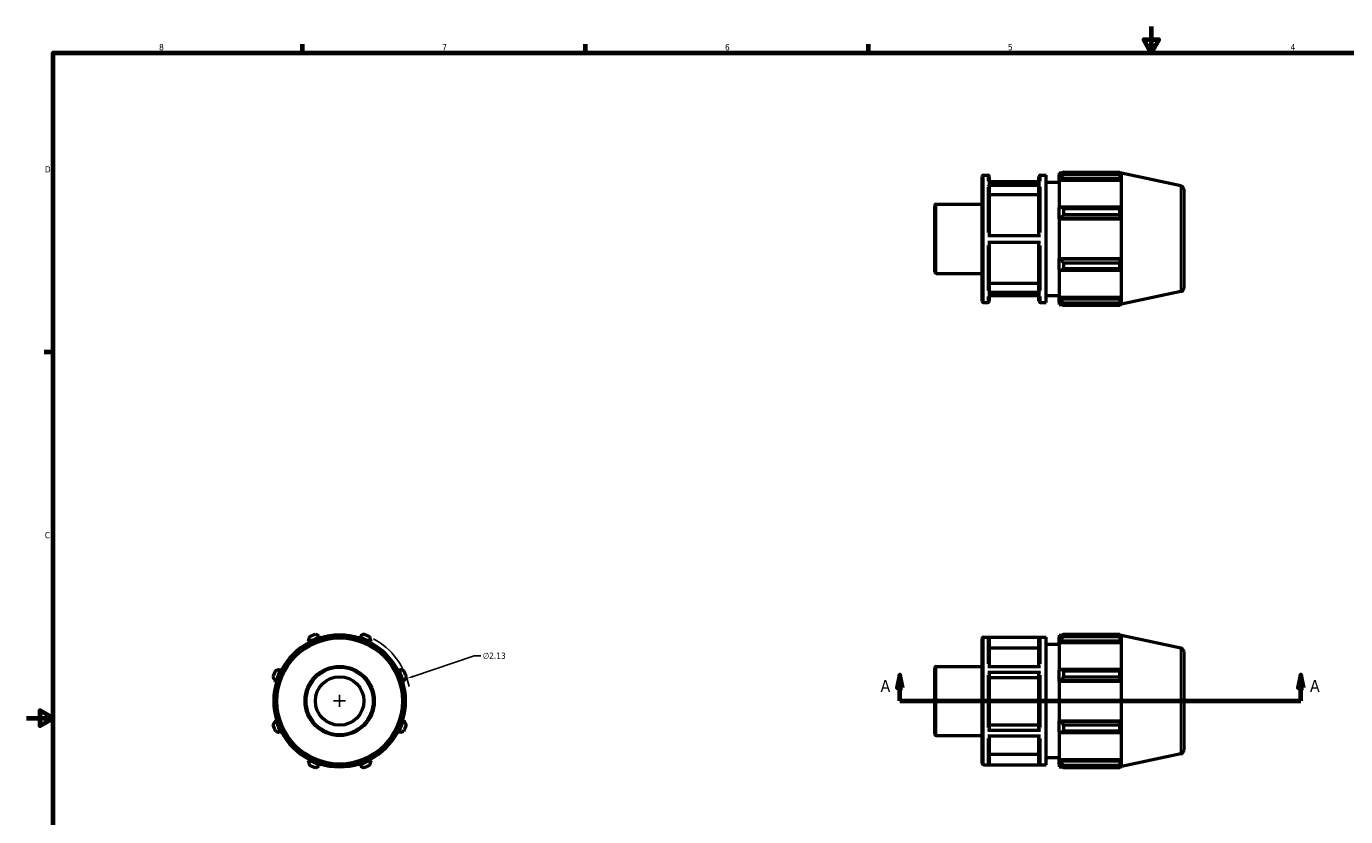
# Model space of a CAD drawing. Header units: inches. Extents: x -1.9 to 36.8, y -2.4 to 21.4.
# Tile 2 of 4: x 0.1 to 19.9, y 9.5 to 21.4. Entities that reach past the tile are written whole.
import ezdxf

# ---------------------------------------------------------------- set-up
doc = ezdxf.new("R2010")
doc.units = ezdxf.units.IN
doc.header["$MEASUREMENT"] = 0
for name, color, linetype, lineweight in [('Border (ANSI)', 7, 'Continuous', 70), ('Dimension (ANSI)', 7, 'Continuous', 25), ('Section Line (ANSI)', 7, 'Continuous', 70), ('Visible (ANSI)', 7, 'Continuous', 50), ('Visible Narrow (ANSI)', 7, 'Continuous', 35)]:
    doc.layers.add(name, color=color, linetype=linetype, lineweight=lineweight)
doc.styles.add('Label Text (ANSI)', font='tahoma.ttf')
doc.styles.add('Note Text (ANSI)', font='tahoma.ttf')
doc.dimstyles.new('Default (ANSI)', dxfattribs={"dimtxt": 0.094488, "dimasz": 0.098425, "dimexe": 0.125, "dimexo": 0.0625, "dimgap": 0.031496, "dimtad": 0, "dimtih": 1, "dimtoh": 1, "dimrnd": 1e-08, "dimzin": 4, "dimdsep": 46, "dimtxsty": 'Note Text (ANSI)', "dimcen": 0.09, "dimdle": 0.393701, "dimclrd": 256, "dimclre": 256, "dimclrt": 5, "dimadec": 0, "dimazin": 1, "dimtfac": 1, "dimtofl": 0, "dimtmove": 0, "dimatfit": 3, "dimfxl": 1, "dimtolj": 1, "dimtzin": 4, "dimlwd": -1, "dimlwe": -1, "dimarcsym": 0})

# ---------------------------------------------------------------- blocks, each defined once
blk = doc.blocks.new('Borders Default Border')
at = {"layer": 'Border (ANSI)'}
for p, q in [((4.25, 21), (4.25, 21.134)), ((8.5, 21), (8.5, 21.134)), ((12.75, 21), (12.75, 21.134)), ((0.5, 16.5), (0.366, 16.5))]:
    blk.add_line(p, q, dxfattribs=at)
at = {"layer": 'Border (ANSI)', "flags": 128}
for points in [[(17, 21.4), (17, 21), (16.885, 21.2), (17.115, 21.2), (17, 21)], [(0.5, 1), (0.5, 21), (33.5, 21), (33.5, 1), (0.5, 1)], [(0.1, 11), (0.5, 11), (0.3, 11.115), (0.3, 10.885), (0.5, 11)]]:
    blk.add_lwpolyline(points, dxfattribs=at)
at = {"layer": 'Border (ANSI)', "color": 5, "true_color": 0x0000ff, "char_height": 0.0945, "attachment_point": 7, "style": 'Note Text (ANSI)'}
for s, insert in [('8', (2.094, 21.038)), ('7', (6.346, 21.04)), ('6', (10.595, 21.038)), ('5', (14.847, 21.038)), ('4', (19.092, 21.04)), ('D', (0.378, 19.203)), ('C', (0.378, 13.701))]:
    blk.add_mtext(s, dxfattribs=dict(at, insert=insert))
blk = doc.blocks.new('2dTransSection0')
at = {"layer": 'Section Line (ANSI)', "linetype": 'Continuous'}
for p, q in [((13.222, 11.65), (13.182, 11.453)), ((13.222, 11.453), (13.222, 11.65)), ((13.261, 11.453), (13.222, 11.65)), ((19.247, 11.65), (19.208, 11.453)), ((19.247, 11.453), (19.247, 11.65)), ((19.287, 11.453), (19.247, 11.65)), ((13.182, 11.453), (13.261, 11.453)), ((13.222, 11.257), (13.222, 11.453)), ((19.208, 11.453), (19.287, 11.453)), ((19.247, 11.257), (19.247, 11.453)), ((13.222, 11.257), (13.537, 11.257)), ((18.932, 11.257), (19.247, 11.257))]:
    blk.add_line(p, q, dxfattribs=at)
at = {"layer": 'Section Line (ANSI)'}
blk.add_line((13.222, 11.257), (19.247, 11.257), dxfattribs=at)
at = {"layer": 'Section Line (ANSI)', "linetype": 'Continuous', "flags": 128}
for points in [[(13.261, 11.453), (13.222, 11.65), (13.182, 11.453), (13.261, 11.453)], [(19.287, 11.453), (19.247, 11.65), (19.208, 11.453), (19.287, 11.453)]]:
    blk.add_lwpolyline(points, dxfattribs=at)
at = {"layer": 'Section Line (ANSI)'}
for points in [[(13.261, 11.453), (13.222, 11.65), (13.182, 11.453), (13.261, 11.453)], [(19.287, 11.453), (19.247, 11.65), (19.208, 11.453), (19.287, 11.453)]]:
    blk.add_solid(points, dxfattribs=at)
at = {"layer": 'Section Line (ANSI)', "char_height": 0.18, "attachment_point": 7, "style": 'Label Text (ANSI)'}
for insert in [(12.932, 11.394), (19.384, 11.394)]:
    blk.add_mtext('A', dxfattribs=dict(at, insert=insert))
blk = doc.blocks.new('*D10')
at = {"layer": 'Defpoints', "color": 0, "transparency": 16777216}
for p in [(5.816, 11.595), (3.796, 10.918)]:
    blk.add_point(p, dxfattribs=at)
at = {"layer": 'Dimension (ANSI)', "transparency": 16777216}
for p, q in [((6.826, 11.933), (5.909, 11.626)), ((6.925, 11.933), (6.826, 11.933)), ((4.806, 11.167), (4.806, 11.347)), ((4.716, 11.257), (4.896, 11.257))]:
    blk.add_line(p, q, dxfattribs=at)
blk.add_arc((4.806, 11.257), 1.065, 11.7871, 61.4296, dxfattribs=at)
blk.add_solid([(5.904, 11.641), (5.915, 11.61), (5.816, 11.595)], dxfattribs=at)
at = {"layer": 'Dimension (ANSI)', "color": 5, "transparency": 16777216, "insert": (6.956, 11.984), "char_height": 0.0945, "attachment_point": 1, "style": 'Note Text (ANSI)'}
blk.add_mtext('\\A1;∅2.13', dxfattribs=at)

msp = doc.modelspace()

# ---------------------------------------------------------------- linework, layer by layer
at = {"layer": 'Visible (ANSI)'}
for p, q in [((14.457, 17.269), (14.457, 19.144)), ((14.478, 19.165), (14.543, 19.165)), ((14.543, 19.06), (15.333, 19.06)), ((14.564, 19.144), (14.564, 19.06)), ((15.312, 19.064), (14.564, 19.064)), ((15.312, 19.06), (15.312, 19.144)), ((15.333, 19.165), (15.419, 19.165)), ((15.419, 17.248), (15.419, 19.165)), ((15.419, 19.059), (15.617, 19.059)), ((15.617, 19.197), (15.617, 19.161)), ((15.617, 19.197), (15.662, 19.197)), ((15.638, 19.182), (15.617, 19.161)), ((15.617, 19.095), (15.617, 19.161)), ((15.617, 19.095), (15.638, 19.113)), ((15.617, 19.085), (15.617, 19.095)), ((15.617, 19.085), (15.617, 18.669)), ((15.617, 19.085), (16.55, 19.085)), ((15.638, 19.113), (16.539, 19.113)), ((15.681, 19.209), (15.681, 19.17)), ((15.681, 19.209), (16.526, 19.209)), ((16.526, 19.17), (15.681, 19.17)), ((16.526, 19.17), (16.526, 19.209)), ((16.532, 19.197), (16.55, 19.197)), ((16.55, 19.151), (16.539, 19.182)), ((16.539, 19.113), (16.55, 19.085)), ((16.552, 19.191), (16.55, 19.197)), ((16.55, 19.151), (16.55, 19.197)), ((16.55, 18.664), (16.55, 19.085)), ((16.552, 17.222), (16.552, 19.191)), ((17.445, 19.001), (16.552, 19.191)), ((15.333, 19.006), (14.543, 19.006)), ((14.564, 18.988), (14.564, 18.255)), ((15.312, 18.867), (14.564, 18.867)), ((15.312, 18.255), (15.312, 18.988)), ((17.487, 18.95), (17.487, 17.463)), ((13.747, 17.707), (13.747, 18.706)), ((13.768, 18.727), (14.457, 18.727)), ((15.638, 18.679), (15.617, 18.669)), ((15.617, 18.508), (15.617, 18.669)), ((16.539, 18.679), (15.638, 18.679)), ((15.681, 18.66), (15.681, 18.567)), ((15.681, 18.66), (16.526, 18.66)), ((16.526, 18.567), (16.526, 18.66)), ((16.55, 18.664), (16.539, 18.679)), ((15.617, 18.508), (15.638, 18.514)), ((15.617, 18.504), (15.617, 18.508)), ((15.617, 18.504), (15.617, 17.909)), ((15.617, 18.504), (16.55, 18.504)), ((15.638, 18.514), (16.539, 18.514)), ((16.526, 18.567), (15.681, 18.567)), ((16.539, 18.514), (16.55, 18.504)), ((16.55, 17.909), (16.55, 18.504)), ((14.543, 18.255), (15.333, 18.255)), ((15.333, 18.148), (14.543, 18.148)), ((14.564, 18.148), (14.564, 17.42)), ((15.312, 17.42), (15.312, 18.148)), ((15.617, 17.905), (15.617, 17.909)), ((15.617, 17.909), (16.55, 17.909)), ((15.617, 17.744), (15.617, 17.905)), ((15.638, 17.899), (15.617, 17.905)), ((16.539, 17.899), (15.638, 17.899)), ((15.681, 17.846), (15.681, 17.753)), ((15.681, 17.846), (16.526, 17.846)), ((16.526, 17.753), (16.526, 17.846)), ((16.55, 17.909), (16.539, 17.899)), ((13.768, 17.686), (14.457, 17.686)), ((15.617, 17.744), (15.617, 17.328)), ((15.617, 17.744), (15.638, 17.734)), ((15.638, 17.734), (16.539, 17.734)), ((16.526, 17.753), (15.681, 17.753)), ((16.539, 17.734), (16.55, 17.749)), ((16.55, 17.328), (16.55, 17.749)), ((14.564, 17.54), (15.312, 17.54)), ((14.478, 17.248), (14.543, 17.248)), ((14.543, 17.402), (15.333, 17.402)), ((15.333, 17.349), (14.543, 17.349)), ((14.564, 17.349), (14.564, 17.269)), ((15.312, 17.269), (15.312, 17.349)), ((15.333, 17.248), (15.419, 17.248)), ((15.419, 17.355), (15.617, 17.355)), ((15.617, 17.319), (15.617, 17.328)), ((15.617, 17.328), (16.55, 17.328)), ((15.617, 17.252), (15.617, 17.319)), ((15.638, 17.3), (15.617, 17.319)), ((15.617, 17.252), (15.617, 17.216)), ((15.617, 17.252), (15.638, 17.231)), ((16.539, 17.3), (15.638, 17.3)), ((15.681, 17.243), (15.681, 17.204)), ((15.681, 17.243), (16.526, 17.243)), ((16.526, 17.204), (16.526, 17.243)), ((16.55, 17.328), (16.539, 17.3)), ((16.539, 17.231), (16.55, 17.262)), ((16.55, 17.216), (16.55, 17.262)), ((17.445, 17.412), (16.552, 17.222)), ((15.617, 17.216), (15.662, 17.216)), ((16.526, 17.204), (15.681, 17.204)), ((16.532, 17.216), (16.55, 17.216)), ((16.552, 17.222), (16.55, 17.216)), ((4.334, 12.163), (4.344, 12.145)), ((4.344, 12.145), (4.349, 12.135)), ((4.505, 12.211), (4.499, 12.232)), ((4.508, 12.201), (4.505, 12.211)), ((5.107, 12.211), (5.104, 12.201)), ((5.114, 12.232), (5.107, 12.211)), ((5.264, 12.135), (5.269, 12.145)), ((5.269, 12.145), (5.278, 12.163)), ((14.457, 10.319), (14.457, 12.194)), ((14.478, 12.215), (15.419, 12.215)), ((15.333, 12.213), (14.543, 12.213)), ((14.564, 12.192), (14.564, 11.777)), ((15.312, 11.777), (15.312, 12.192)), ((15.419, 10.298), (15.419, 12.215)), ((15.419, 12.109), (15.617, 12.109)), ((15.617, 12.247), (15.617, 12.211)), ((15.617, 12.247), (15.662, 12.247)), ((15.638, 12.232), (15.617, 12.211)), ((15.617, 12.145), (15.617, 12.211)), ((15.617, 12.145), (15.638, 12.163)), ((15.617, 12.135), (15.617, 12.145)), ((15.617, 12.135), (15.617, 11.719)), ((15.617, 12.135), (16.55, 12.135)), ((15.638, 12.163), (16.539, 12.163)), ((15.681, 12.259), (15.681, 12.22)), ((15.681, 12.259), (16.526, 12.259)), ((16.526, 12.22), (15.681, 12.22)), ((16.526, 12.22), (16.526, 12.259)), ((16.532, 12.247), (16.55, 12.247)), ((16.55, 12.201), (16.539, 12.232)), ((16.539, 12.163), (16.55, 12.135)), ((16.552, 12.241), (16.55, 12.247)), ((16.55, 12.201), (16.55, 12.247)), ((16.55, 11.714), (16.55, 12.135)), ((16.552, 10.272), (16.552, 12.241)), ((17.445, 12.051), (16.552, 12.241)), ((15.312, 12.053), (14.564, 12.053)), ((17.487, 12), (17.487, 10.514)), ((3.918, 11.719), (3.899, 11.729)), ((3.928, 11.714), (3.918, 11.719)), ((5.694, 11.719), (5.685, 11.714)), ((5.713, 11.729), (5.694, 11.719)), ((13.747, 10.757), (13.747, 11.756)), ((13.768, 11.777), (14.457, 11.777)), ((14.543, 11.777), (15.333, 11.777)), ((15.638, 11.729), (15.617, 11.719)), ((15.617, 11.558), (15.617, 11.719)), ((16.539, 11.729), (15.638, 11.729)), ((15.681, 11.71), (15.681, 11.617)), ((15.681, 11.71), (16.526, 11.71)), ((16.526, 11.617), (16.526, 11.71)), ((16.55, 11.714), (16.539, 11.729)), ((3.831, 11.564), (3.851, 11.558)), ((3.851, 11.558), (3.862, 11.554)), ((5.751, 11.554), (5.761, 11.558)), ((5.761, 11.558), (5.781, 11.564)), ((15.333, 11.684), (14.543, 11.684)), ((14.564, 11.674), (14.564, 10.83)), ((15.312, 11.604), (14.564, 11.604)), ((15.312, 10.83), (15.312, 11.674)), ((15.617, 11.558), (15.638, 11.564)), ((15.617, 11.554), (15.617, 11.558)), ((15.617, 11.554), (15.617, 10.959)), ((15.617, 11.554), (16.55, 11.554)), ((15.638, 11.564), (16.539, 11.564)), ((16.526, 11.617), (15.681, 11.617)), ((16.539, 11.564), (16.55, 11.554)), ((16.55, 10.959), (16.55, 11.554)), ((3.851, 10.956), (3.831, 10.949)), ((3.862, 10.959), (3.851, 10.956)), ((5.761, 10.956), (5.751, 10.959)), ((5.781, 10.949), (5.761, 10.956)), ((15.617, 10.956), (15.617, 10.959)), ((15.617, 10.959), (16.55, 10.959)), ((15.638, 10.949), (15.617, 10.956)), ((15.617, 10.794), (15.617, 10.956)), ((16.539, 10.949), (15.638, 10.949)), ((16.55, 10.959), (16.539, 10.949)), ((3.899, 10.784), (3.918, 10.794)), ((3.918, 10.794), (3.928, 10.799)), ((5.685, 10.799), (5.694, 10.794)), ((5.694, 10.794), (5.713, 10.784)), ((13.768, 10.736), (14.457, 10.736)), ((14.543, 10.82), (15.333, 10.82)), ((15.333, 10.728), (14.543, 10.728)), ((14.564, 10.9), (15.312, 10.9)), ((14.564, 10.728), (14.564, 10.32)), ((15.312, 10.32), (15.312, 10.728)), ((15.617, 10.794), (15.638, 10.784)), ((15.617, 10.794), (15.617, 10.378)), ((15.638, 10.784), (16.539, 10.784)), ((15.681, 10.896), (15.681, 10.803)), ((15.681, 10.896), (16.526, 10.896)), ((16.526, 10.803), (15.681, 10.803)), ((16.526, 10.803), (16.526, 10.896)), ((16.539, 10.784), (16.55, 10.799)), ((16.55, 10.378), (16.55, 10.799)), ((4.344, 10.369), (4.334, 10.35)), ((4.349, 10.378), (4.344, 10.369)), ((4.505, 10.302), (4.508, 10.312)), ((5.104, 10.312), (5.107, 10.302)), ((5.269, 10.369), (5.264, 10.378)), ((5.278, 10.35), (5.269, 10.369)), ((14.564, 10.459), (15.312, 10.459)), ((15.419, 10.405), (15.617, 10.405)), ((15.617, 10.369), (15.617, 10.378)), ((15.617, 10.378), (16.55, 10.378)), ((15.617, 10.302), (15.617, 10.369)), ((15.638, 10.35), (15.617, 10.369)), ((16.539, 10.35), (15.638, 10.35)), ((16.55, 10.378), (16.539, 10.35)), ((16.539, 10.281), (16.55, 10.312)), ((16.55, 10.266), (16.55, 10.312)), ((17.445, 10.462), (16.552, 10.272)), ((4.499, 10.281), (4.505, 10.302)), ((5.107, 10.302), (5.114, 10.281)), ((14.478, 10.298), (15.419, 10.298)), ((14.543, 10.299), (15.333, 10.299)), ((15.617, 10.302), (15.638, 10.281)), ((15.617, 10.302), (15.617, 10.266)), ((15.617, 10.266), (15.662, 10.266)), ((15.681, 10.293), (15.681, 10.254)), ((15.681, 10.293), (16.526, 10.293)), ((16.526, 10.254), (15.681, 10.254)), ((16.526, 10.254), (16.526, 10.293)), ((16.532, 10.266), (16.55, 10.266)), ((16.552, 10.272), (16.55, 10.266))]:
    msp.add_line(p, q, dxfattribs=at)
for radius in [0.958, 0.52, 0.364]:
    msp.add_circle((4.806, 11.257), radius, dxfattribs=at)
for centre, radius, start, end in [((14.478, 19.144), 0.0209, 90, 180), ((14.543, 19.144), 0.0209, 0, 90), ((15.333, 19.144), 0.0209, 90, 180), ((17.434, 18.95), 0.0524, 0, 78), ((13.768, 18.706), 0.0209, 90, 180), ((13.768, 17.707), 0.0209, 180, 270), ((17.434, 17.463), 0.0524, 282, 0), ((14.478, 17.269), 0.0209, 180, 270), ((14.543, 17.269), 0.0209, 270, 0), ((15.333, 17.269), 0.0209, 180, 270), ((4.806, 11.257), 0.99, 117.5, 152.5), ((4.806, 11.257), 1.001, 107.5, 117.5), ((4.806, 11.257), 1.065, 109.792, 115.208), ((4.806, 11.257), 0.99, 72.5, 107.5), ((4.806, 11.257), 1.001, 62.5, 72.5), ((4.806, 11.257), 1.065, 64.792, 70.208), ((4.806, 11.257), 0.99, 27.5, 62.5), ((14.478, 12.194), 0.0209, 90, 180), ((17.434, 12), 0.0524, 0, 78), ((4.806, 11.257), 1.065, 154.792, 160.208), ((4.806, 11.257), 1.001, 152.5, 162.5), ((4.806, 11.257), 1.001, 17.5, 27.5), ((4.806, 11.257), 1.065, 19.792, 25.208), ((13.768, 11.756), 0.0209, 90, 180), ((4.806, 11.257), 0.99, 162.5, 197.5), ((4.806, 11.257), 0.99, 342.5, 17.5), ((4.806, 11.257), 1.001, 197.5, 207.5), ((4.806, 11.257), 1.001, 332.5, 342.5), ((4.806, 11.257), 1.065, 199.792, 205.208), ((4.806, 11.257), 0.99, 207.5, 242.5), ((4.806, 11.257), 0.99, 297.5, 332.5), ((4.806, 11.257), 1.065, 334.792, 340.208), ((13.768, 10.757), 0.0209, 180, 270), ((17.434, 10.514), 0.0524, 282, 0), ((4.806, 11.257), 1.001, 242.5, 252.5), ((4.806, 11.257), 0.99, 252.5, 287.5), ((4.806, 11.257), 1.001, 287.5, 297.5), ((14.478, 10.319), 0.0209, 180, 270), ((4.806, 11.257), 1.065, 244.792, 250.208), ((4.806, 11.257), 1.065, 289.792, 295.208)]:
    msp.add_arc(centre, radius, start, end, dxfattribs=at)
for points, weights in [([(15.681, 19.209), (15.659, 19.195), (15.638, 19.182)], [1.01526984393, 1.01088683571, 1.00570109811]), ([(15.638, 19.113), (15.659, 19.141), (15.681, 19.17)], [1.00570109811, 1.01088683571, 1.01526984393]), ([(16.526, 19.209), (16.533, 19.195), (16.539, 19.182)], [1, 1.00080579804, 1.00079460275]), ([(16.539, 19.113), (16.533, 19.141), (16.526, 19.17)], [1.00079460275, 1.00080579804, 1]), ([(15.681, 18.66), (15.659, 18.67), (15.638, 18.679)], [1.01526984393, 1.01088683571, 1.00570109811]), ([(16.526, 18.66), (16.533, 18.67), (16.539, 18.679)], [1, 1.00080579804, 1.00079460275]), ([(15.638, 18.514), (15.659, 18.54), (15.681, 18.567)], [1.00570109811, 1.01088683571, 1.01526984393]), ([(16.539, 18.514), (16.533, 18.54), (16.526, 18.567)], [1.00079460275, 1.00080579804, 1]), ([(15.681, 17.846), (15.659, 17.873), (15.638, 17.899)], [1.01526984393, 1.01088683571, 1.00570109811]), ([(16.526, 17.846), (16.533, 17.873), (16.539, 17.899)], [1, 1.00080579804, 1.00079460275]), ([(15.638, 17.734), (15.659, 17.743), (15.681, 17.753)], [1.00570109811, 1.01088683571, 1.01526984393]), ([(16.539, 17.734), (16.533, 17.743), (16.526, 17.753)], [1.00079460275, 1.00080579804, 1]), ([(15.681, 17.243), (15.659, 17.272), (15.638, 17.3)], [1.01526984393, 1.01088683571, 1.00570109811]), ([(16.526, 17.243), (16.533, 17.272), (16.539, 17.3)], [1, 1.00080579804, 1.00079460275]), ([(15.638, 17.231), (15.659, 17.218), (15.681, 17.204)], [1.00570109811, 1.01088683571, 1.01526984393]), ([(16.539, 17.231), (16.533, 17.218), (16.526, 17.204)], [1.00079460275, 1.00080579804, 1]), ([(4.353, 12.22), (4.343, 12.191), (4.334, 12.163)], [1.01526984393, 1.01088683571, 1.00570109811]), ([(4.499, 12.232), (4.473, 12.245), (4.446, 12.259)], [1.00570109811, 1.01088683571, 1.01526984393]), ([(5.167, 12.259), (5.14, 12.245), (5.114, 12.232)], [1.01526984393, 1.01088683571, 1.00570109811]), ([(5.278, 12.163), (5.269, 12.191), (5.26, 12.22)], [1.00570109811, 1.01088683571, 1.01526984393]), ([(15.681, 12.259), (15.659, 12.245), (15.638, 12.232)], [1.01526984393, 1.01088683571, 1.00570109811]), ([(15.638, 12.163), (15.659, 12.191), (15.681, 12.22)], [1.00570109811, 1.01088683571, 1.01526984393]), ([(16.526, 12.259), (16.533, 12.245), (16.539, 12.232)], [1, 1.00080579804, 1.00079460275]), ([(16.539, 12.163), (16.533, 12.191), (16.526, 12.22)], [1.00079460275, 1.00080579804, 1]), ([(3.899, 11.729), (3.872, 11.72), (3.843, 11.71)], [1.00570109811, 1.01088683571, 1.01526984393]), ([(5.77, 11.71), (5.741, 11.72), (5.713, 11.729)], [1.01526984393, 1.01088683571, 1.00570109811]), ([(15.681, 11.71), (15.659, 11.72), (15.638, 11.729)], [1.01526984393, 1.01088683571, 1.00570109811]), ([(16.526, 11.71), (16.533, 11.72), (16.539, 11.729)], [1, 1.00080579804, 1.00079460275]), ([(3.804, 11.617), (3.818, 11.59), (3.831, 11.564)], [1.01526984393, 1.01088683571, 1.00570109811]), ([(5.781, 11.564), (5.795, 11.59), (5.808, 11.617)], [1.00570109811, 1.01088683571, 1.01526984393]), ([(15.638, 11.564), (15.659, 11.59), (15.681, 11.617)], [1.00570109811, 1.01088683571, 1.01526984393]), ([(16.539, 11.564), (16.533, 11.59), (16.526, 11.617)], [1.00079460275, 1.00080579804, 1]), ([(3.831, 10.949), (3.818, 10.923), (3.804, 10.896)], [1.00570109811, 1.01088683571, 1.01526984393]), ([(5.808, 10.896), (5.795, 10.923), (5.781, 10.949)], [1.01526984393, 1.01088683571, 1.00570109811]), ([(15.681, 10.896), (15.659, 10.923), (15.638, 10.949)], [1.01526984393, 1.01088683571, 1.00570109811]), ([(16.526, 10.896), (16.533, 10.923), (16.539, 10.949)], [1, 1.00080579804, 1.00079460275]), ([(3.843, 10.803), (3.872, 10.794), (3.899, 10.784)], [1.01526984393, 1.01088683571, 1.00570109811]), ([(5.713, 10.784), (5.741, 10.794), (5.77, 10.803)], [1.00570109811, 1.01088683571, 1.01526984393]), ([(15.638, 10.784), (15.659, 10.794), (15.681, 10.803)], [1.00570109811, 1.01088683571, 1.01526984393]), ([(16.539, 10.784), (16.533, 10.794), (16.526, 10.803)], [1.00079460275, 1.00080579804, 1]), ([(4.334, 10.35), (4.343, 10.322), (4.353, 10.293)], [1.00570109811, 1.01088683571, 1.01526984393]), ([(5.26, 10.293), (5.269, 10.322), (5.278, 10.35)], [1.01526984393, 1.01088683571, 1.00570109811]), ([(15.681, 10.293), (15.659, 10.322), (15.638, 10.35)], [1.01526984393, 1.01088683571, 1.00570109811]), ([(16.526, 10.293), (16.533, 10.322), (16.539, 10.35)], [1, 1.00080579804, 1.00079460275]), ([(4.446, 10.254), (4.473, 10.268), (4.499, 10.281)], [1.01526984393, 1.01088683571, 1.00570109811]), ([(5.114, 10.281), (5.14, 10.268), (5.167, 10.254)], [1.00570109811, 1.01088683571, 1.01526984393]), ([(15.638, 10.281), (15.659, 10.268), (15.681, 10.254)], [1.00570109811, 1.01088683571, 1.01526984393]), ([(16.539, 10.281), (16.533, 10.268), (16.526, 10.254)], [1.00079460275, 1.00080579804, 1])]:
    msp.add_rational_spline(points, weights, degree=2, dxfattribs=at)
for points, knots in [([(14.543, 19.006), (14.545, 19.006), (14.548, 19.005), (14.553, 19.004), (14.556, 19.002), (14.559, 18.999), (14.561, 18.997), (14.563, 18.993), (14.564, 18.99), (14.564, 18.988)], [0, 0, 0, 0, 0.019685, 0.019685, 0.03938863, 0.03938863, 0.05911536, 0.05911536, 0.0788621, 0.0788621, 0.0788621, 0.0788621]), ([(15.312, 18.988), (15.312, 18.99), (15.312, 18.993), (15.314, 18.997), (15.316, 18.999), (15.32, 19.002), (15.322, 19.004), (15.327, 19.005), (15.33, 19.006), (15.333, 19.006)], [0.2365921, 0.2365921, 0.2365921, 0.2365921, 0.25633884, 0.25633884, 0.27606556, 0.27606556, 0.2957692, 0.2957692, 0.3154542, 0.3154542, 0.3154542, 0.3154542]), ([(14.564, 17.42), (14.564, 17.418), (14.563, 17.415), (14.561, 17.411), (14.559, 17.408), (14.556, 17.405), (14.553, 17.404), (14.548, 17.402), (14.545, 17.402), (14.543, 17.402)], [0.23651942, 0.23651942, 0.23651942, 0.23651942, 0.25625041, 0.25625041, 0.2759677, 0.2759677, 0.29566918, 0.29566918, 0.3153579, 0.3153579, 0.3153579, 0.3153579]), ([(15.333, 17.402), (15.33, 17.402), (15.327, 17.402), (15.322, 17.404), (15.32, 17.405), (15.316, 17.408), (15.314, 17.411), (15.312, 17.415), (15.312, 17.418), (15.312, 17.42)], [0, 0, 0, 0, 0.01968872, 0.01968872, 0.0393902, 0.0393902, 0.05910749, 0.05910749, 0.07883848, 0.07883848, 0.07883848, 0.07883848]), ([(14.543, 12.213), (14.545, 12.213), (14.548, 12.213), (14.553, 12.211), (14.556, 12.209), (14.559, 12.205), (14.561, 12.203), (14.563, 12.198), (14.564, 12.195), (14.564, 12.192)], [0, 0, 0, 0, 0.019685, 0.019685, 0.03938863, 0.03938863, 0.05911536, 0.05911536, 0.0788621, 0.0788621, 0.0788621, 0.0788621]), ([(15.312, 12.192), (15.312, 12.195), (15.312, 12.198), (15.314, 12.203), (15.316, 12.205), (15.32, 12.209), (15.322, 12.211), (15.327, 12.213), (15.33, 12.213), (15.333, 12.213)], [0.2365921, 0.2365921, 0.2365921, 0.2365921, 0.25633884, 0.25633884, 0.27606556, 0.27606556, 0.2957692, 0.2957692, 0.3154542, 0.3154542, 0.3154542, 0.3154542]), ([(14.543, 11.684), (14.545, 11.684), (14.548, 11.684), (14.553, 11.683), (14.556, 11.682), (14.559, 11.68), (14.561, 11.679), (14.563, 11.677), (14.564, 11.675), (14.564, 11.674)], [0, 0, 0, 0, 0.019685, 0.019685, 0.03938863, 0.03938863, 0.05911536, 0.05911536, 0.0788621, 0.0788621, 0.0788621, 0.0788621]), ([(15.312, 11.674), (15.312, 11.675), (15.312, 11.677), (15.314, 11.679), (15.316, 11.68), (15.32, 11.682), (15.322, 11.683), (15.327, 11.684), (15.33, 11.684), (15.333, 11.684)], [0.2365921, 0.2365921, 0.2365921, 0.2365921, 0.25633884, 0.25633884, 0.27606556, 0.27606556, 0.2957692, 0.2957692, 0.3154542, 0.3154542, 0.3154542, 0.3154542]), ([(14.564, 10.83), (14.564, 10.829), (14.563, 10.827), (14.561, 10.825), (14.559, 10.824), (14.556, 10.822), (14.553, 10.821), (14.548, 10.82), (14.545, 10.82), (14.543, 10.82)], [0.23651942, 0.23651942, 0.23651942, 0.23651942, 0.25625041, 0.25625041, 0.2759677, 0.2759677, 0.29566918, 0.29566918, 0.3153579, 0.3153579, 0.3153579, 0.3153579]), ([(15.333, 10.82), (15.33, 10.82), (15.327, 10.82), (15.322, 10.821), (15.32, 10.822), (15.316, 10.824), (15.314, 10.825), (15.312, 10.827), (15.312, 10.829), (15.312, 10.83)], [0, 0, 0, 0, 0.01968872, 0.01968872, 0.0393902, 0.0393902, 0.05910749, 0.05910749, 0.07883848, 0.07883848, 0.07883848, 0.07883848]), ([(14.564, 10.32), (14.564, 10.318), (14.563, 10.315), (14.561, 10.31), (14.559, 10.307), (14.556, 10.304), (14.553, 10.302), (14.548, 10.3), (14.545, 10.299), (14.543, 10.299)], [0.23651942, 0.23651942, 0.23651942, 0.23651942, 0.25625041, 0.25625041, 0.2759677, 0.2759677, 0.29566918, 0.29566918, 0.3153579, 0.3153579, 0.3153579, 0.3153579]), ([(15.333, 10.299), (15.33, 10.299), (15.327, 10.3), (15.322, 10.302), (15.32, 10.304), (15.316, 10.307), (15.314, 10.31), (15.312, 10.315), (15.312, 10.318), (15.312, 10.32)], [0, 0, 0, 0, 0.01968872, 0.01968872, 0.0393902, 0.0393902, 0.05910749, 0.05910749, 0.07883848, 0.07883848, 0.07883848, 0.07883848])]:
    msp.add_open_spline(points, degree=3, knots=knots, dxfattribs=at)
at = {"layer": 'Visible Narrow (ANSI)'}
for p, q in [((14.478, 19.153), (14.478, 17.26)), ((14.543, 19.07), (14.543, 19.165)), ((15.333, 19.165), (15.333, 19.07)), ((14.543, 18.299), (14.543, 18.98)), ((15.333, 18.98), (15.333, 18.299)), ((17.445, 17.422), (17.445, 18.991)), ((13.768, 18.721), (13.768, 17.692)), ((14.543, 17.427), (14.543, 18.104)), ((15.333, 18.104), (15.333, 17.427)), ((14.543, 17.248), (14.543, 17.339)), ((15.333, 17.339), (15.333, 17.248)), ((14.478, 12.203), (14.478, 10.31)), ((14.543, 11.814), (14.543, 12.209)), ((15.333, 12.209), (15.333, 11.814)), ((17.445, 10.472), (17.445, 12.041)), ((13.768, 11.771), (13.768, 10.742)), ((14.543, 10.86), (14.543, 11.644)), ((15.333, 11.644), (15.333, 10.86)), ((14.543, 10.303), (14.543, 10.691)), ((15.333, 10.691), (15.333, 10.303))]:
    msp.add_line(p, q, dxfattribs=at)
for radius in [0.938, 0.5]:
    msp.add_circle((4.806, 11.257), radius, dxfattribs=at)

# ---------------------------------------------------------------- block references
msp.add_blockref('Borders Default Border', (0, 0))
at = {"layer": 'Section Line (ANSI)'}
msp.add_blockref('2dTransSection0', (0, 0), dxfattribs=at)

# ---------------------------------------------------------------- dimensions: what is measured, and where the dimension line sits
at = {"layer": 'Dimension (ANSI)'}
dim = msp.add_diameter_dim_2p(p1=(3.796, 10.918), p2=(5.816, 11.595), dimstyle='Default (ANSI)', override={"dimgap": 0.031496, "dimdec": 2, "dimlfac": 1, "dimtol": 0, "dimlim": 0, "dimtp": 0, "dimtm": 0, "dimtdec": 2}, dxfattribs=at)
dim.commit()
dim.dimension.update_dxf_attribs({"geometry": '*D10', "text_midpoint": (7.127, 11.933), "dimtype": 163})

doc.saveas('drawing.dxf')
